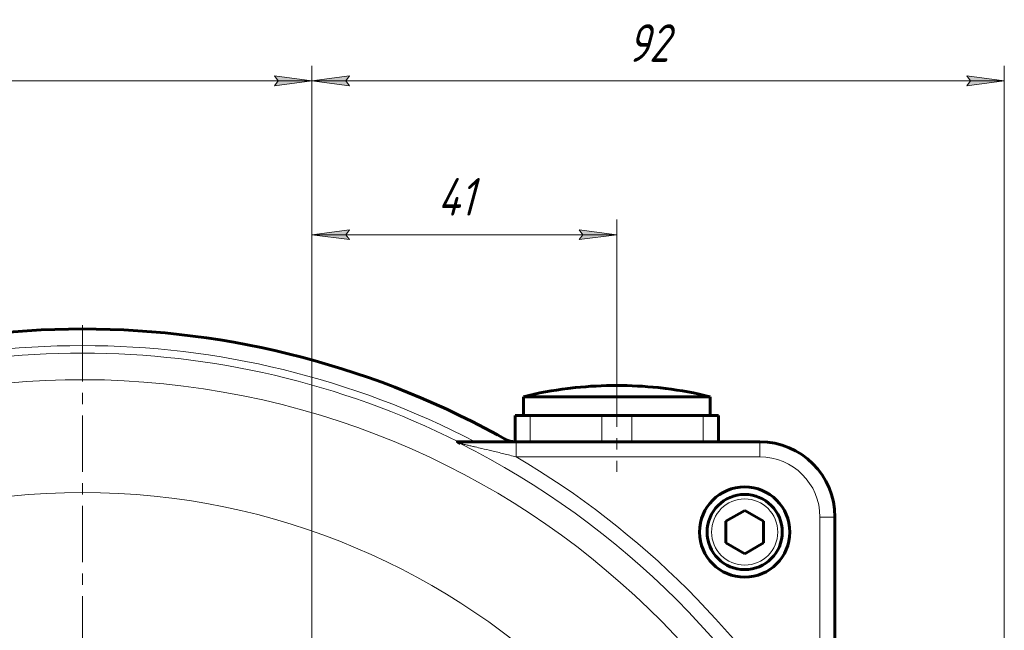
# Model space of a CAD drawing. Header units: millimetres. Extents: x -208 to 689, y -548 to 352.
# Tile 6 of 30: x -39 to 92, y -162 to -80. Entities that reach past the tile are written whole.
import ezdxf

# ---------------------------------------------------------------- set-up
doc = ezdxf.new("R2010")
doc.units = ezdxf.units.MM
for name, pattern in [('K5LT_AXLED', [12, 7.5, -1.5, 1.5, -1.5]), ('K5LT_BASIC', [0]), ('K5LT_THIN', [0])]:
    doc.linetypes.add(name, pattern=pattern)
doc.styles.add('KDIMTEXTSTYLE', font='GOST_AU.SHX', dxfattribs={"width": 0.96, "oblique": 15, "height": 5})
doc.styles.add('KTEXTSTYLE', font='GOST_AU.SHX', dxfattribs={"width": 0.96, "height": 5})
doc.dimstyles.new('KDIMSTYLE (1.00)', dxfattribs={"dimtxt": 5, "dimasz": 1, "dimexe": 2, "dimexo": 0, "dimgap": 1, "dimtad": 1, "dimtxsty": 'KDIMTEXTSTYLE', "dimsah": 1, "dimcen": 0, "dimdle": 1, "dimadec": 0, "dimazin": 0, "dimtfac": 0.667, "dimtmove": 0, "dimatfit": 3, "dimfxl": 1, "dimtvp": 1, "dimtolj": 1, "dimtzin": 0, "dimarcsym": 0})

# ---------------------------------------------------------------- blocks, each defined once
blk = doc.blocks.new('U1')
at = {"color": 30, "linetype": 'K5LT_AXLED', "lineweight": 18, "true_color": 0xff8000}
blk.add_line((-30.5, -236.57), (-30.5, -119.57), dxfattribs=at)
blk = doc.blocks.new('D7')
for points in [[(-145.5, -88.58), (-140.5, -87.92), (-141, -88.58), (-140.5, -89.24)], [(0, -88.58), (-5, -87.92), (-4.5, -88.58), (-5, -89.24)]]:
    blk.add_hatch(color=7).paths.add_polyline_path(points)
at = {"color": 7, "linetype": 'K5LT_THIN', "lineweight": 18}
for p, q in [((-145.5, -236.57), (-145.5, -86.58)), ((0, -209.57), (0, -86.58)), ((-145.5, -88.58), (-140.5, -87.92)), ((-140.5, -89.24), (-145.5, -88.58)), ((-145.5, -88.58), (0, -88.58)), ((-140.5, -87.92), (-141, -88.58)), ((-141, -88.58), (-140.5, -89.24)), ((-4.5, -88.58), (-5, -87.92)), ((-5, -87.92), (0, -88.58)), ((0, -88.58), (-5, -89.24)), ((-5, -89.24), (-4.5, -88.58))]:
    blk.add_line(p, q, dxfattribs=at)
blk.add_wipeout([(-79.61, -87.58), (-79.61, -80.44), (-66.44, -80.44), (-66.44, -87.58)])
at = {"color": 7, "insert": (-79.61, -81.05), "char_height": 5, "attachment_point": 1, "style": 'KTEXTSTYLE'}
blk.add_mtext('\\H3.5;\\W0.965;\\Q15;\\Q15;\\H5.00;145,5', dxfattribs=at)
blk = doc.blocks.new('KDIMARROW_01')
blk.add_hatch(color=0).paths.add_polyline_path([(0, 0), (-5, 0.66), (-4.5, 0), (-5, -0.66)])
at = {"color": 0, "linetype": 'K5LT_THIN', "lineweight": 18}
for p, q in [((-4.5, 0), (-5, 0.66)), ((-5, 0.66), (0, 0)), ((0, 0), (-5, -0.66)), ((-5, -0.66), (-4.5, 0)), ((0, 0), (-1, 0))]:
    blk.add_line(p, q, dxfattribs=at)
blk = doc.blocks.new('D8')
for points in [[(0, -88.58), (5, -87.92), (4.5, -88.58), (5, -89.24)], [(92, -88.58), (87, -87.92), (87.5, -88.58), (87, -89.24)]]:
    blk.add_hatch(color=7).paths.add_polyline_path(points)
at = {"color": 7, "linetype": 'K5LT_THIN', "lineweight": 18}
for p, q in [((0, -209.57), (0, -86.58)), ((92, -166.57), (92, -86.58)), ((0, -88.58), (5, -87.92)), ((5, -89.24), (0, -88.58)), ((0, -88.58), (92, -88.58)), ((5, -87.92), (4.5, -88.58)), ((4.5, -88.58), (5, -89.24)), ((87.5, -88.58), (87, -87.92)), ((87, -87.92), (92, -88.58)), ((92, -88.58), (87, -89.24)), ((87, -89.24), (87.5, -88.58))]:
    blk.add_line(p, q, dxfattribs=at)
blk.add_wipeout([(41.92, -87.58), (41.92, -80.44), (49.76, -80.44), (49.76, -87.58)])
at = {"color": 7, "insert": (41.92, -81.05), "char_height": 5, "attachment_point": 1, "style": 'KTEXTSTYLE'}
blk.add_mtext('\\H3.5;\\W0.965;\\Q15;\\Q15;\\H5.00;92', dxfattribs=at)
blk = doc.blocks.new('D9')
for points in [[(4.5, -109.03), (5, -108.38), (0, -109.03), (5, -109.69)], [(35.5, -109.69), (40.5, -109.03), (35.5, -108.38), (36, -109.03)]]:
    blk.add_hatch(color=7).paths.add_polyline_path(points)
at = {"color": 7, "linetype": 'K5LT_THIN', "lineweight": 18}
for p, q in [((0, -209.57), (0, -107.03)), ((40.5, -129.08), (40.5, -107.03)), ((0, -109.03), (5, -108.38)), ((5, -108.38), (4.5, -109.03)), ((36, -109.03), (35.5, -108.38)), ((35.5, -108.38), (40.5, -109.03)), ((5, -109.69), (0, -109.03)), ((0, -109.03), (40.5, -109.03)), ((4.5, -109.03), (5, -109.69)), ((40.5, -109.03), (35.5, -109.69)), ((35.5, -109.69), (36, -109.03))]:
    blk.add_line(p, q, dxfattribs=at)
blk.add_wipeout([(16.69, -108.03), (16.69, -100.9), (23.52, -100.9), (23.52, -108.03)])
at = {"color": 7, "insert": (16.69, -101.5), "char_height": 5, "attachment_point": 1, "style": 'KTEXTSTYLE'}
blk.add_mtext('\\H3.5;\\W0.965;\\Q15;\\Q15;\\H5.00;41', dxfattribs=at)

msp = doc.modelspace()

# ---------------------------------------------------------------- linework, layer by layer
at = {"color": 30, "linetype": 'K5LT_AXLED', "lineweight": 18, "true_color": 0xff8000}
msp.add_line((40.5, -127.075), (40.5, -140.566), dxfattribs=at)
at = {"color": 150, "linetype": 'K5LT_BASIC', "lineweight": 60, "true_color": 0x0080ff}
for p, q in [((34.002, -129.473), (35, -129.367)), ((46, -129.367), (47, -129.474)), ((46.998, -129.473), (46, -129.367)), ((52.9, -130.566), (28.1, -130.566)), ((28.1, -130.566), (28.1, -133.066)), ((52.9, -130.566), (52.9, -133.066)), ((27, -133.066), (27, -136.565)), ((29, -133.066), (27, -133.066)), ((29, -133.066), (38.5, -133.066)), ((42.5, -133.066), (38.5, -133.066)), ((42.5, -133.066), (52, -133.066)), ((54, -133.066), (52, -133.066)), ((54, -136.566), (54, -133.066)), ((27.127, -136.566), (19.321, -136.566)), ((59.5, -136.566), (27.127, -136.566)), ((55, -147.122), (57.5, -145.679)), ((57.5, -145.679), (60, -147.122)), ((55, -150.009), (55, -147.122)), ((60, -147.122), (60, -150.009)), ((69.5, -178.939), (69.5, -146.566)), ((57.5, -151.453), (55, -150.009)), ((60, -150.009), (57.5, -151.453))]:
    msp.add_line(p, q, dxfattribs=at)
at = {"color": 7, "linetype": 'K5LT_THIN', "lineweight": 18}
for p, q in [((29, -136.566), (29, -133.066)), ((38.5, -133.066), (38.5, -136.566)), ((42.5, -136.566), (42.5, -133.066)), ((52, -133.066), (52, -136.566)), ((27.127, -136.566), (27.127, -138.566)), ((59.5, -136.566), (59.5, -138.566)), ((27.127, -138.566), (59.5, -138.566)), ((67.5, -146.566), (67.5, -178.939)), ((69.5, -146.566), (67.5, -146.566))]:
    msp.add_line(p, q, dxfattribs=at)
at = {"color": 150, "linetype": 'K5LT_BASIC', "lineweight": 60, "true_color": 0x0080ff}
msp.add_circle((57.5, -148.566), 6, dxfattribs=at)
at = {"color": 7, "linetype": 'K5LT_THIN', "lineweight": 18}
for centre, radius in [((-30.5, -236.566), 93.251), ((57.5, -148.566), 4.4)]:
    msp.add_circle(centre, radius, dxfattribs=at)
at = {"color": 150, "linetype": 'K5LT_BASIC', "lineweight": 60, "true_color": 0x0080ff}
for centre, radius, start, end in [((-30.5, -236.566), 115, 60.40815, 119.59185), ((40.5, -181.069), 52.003, 97.18029, 103.79486), ((40.5, -181.069), 51.994, 83.92778, 96.07222), ((40.5, -181.069), 52.003, 76.20514, 82.81971), ((27.076, -133.566), 3, 240.79522, 270), ((59.5, -146.566), 10, 0, 90), ((57.5, -148.566), 5, 270, 180), ((57.5, -148.566), 5, 180, 270)]:
    msp.add_arc(centre, radius, start, end, dxfattribs=at)
at = {"color": 7, "linetype": 'K5LT_THIN', "lineweight": 18}
for centre, radius, start, end in [((-30.5, -236.566), 112.792, 62.44733, 117.55267), ((-30.5, -236.566), 111.793, 63.4457, 116.5543), ((-30.5, -236.566), 108.246, 180, 166.72285), ((-30.5, -236.566), 111.688, 26.6919, 63.3081), ((-30.5, -236.566), 113.688, 30.45688, 59.54312), ((59.5, -146.566), 8, 0, 90)]:
    msp.add_arc(centre, radius, start, end, dxfattribs=at)
at = {"color": 150, "linetype": 'K5LT_BASIC', "lineweight": 60, "true_color": 0x0080ff}
msp.add_open_spline([(19.67, -136.78), (19.655, -136.772), (19.629, -136.758), (19.596, -136.74), (19.569, -136.725), (19.544, -136.711), (19.519, -136.697), (19.494, -136.683), (19.471, -136.669), (19.449, -136.657), (19.429, -136.645), (19.411, -136.634), (19.393, -136.624), (19.376, -136.613), (19.36, -136.604), (19.346, -136.594), (19.333, -136.585), (19.322, -136.577), (19.315, -136.57), (19.316, -136.567), (19.319, -136.566), (19.321, -136.566)], degree=3, knots=[0, 0, 0, 0, 0.0531827, 0.0978457, 0.1339892, 0.1725516, 0.2116788, 0.2559965, 0.2979413, 0.3443559, 0.3866991, 0.4278492, 0.4761172, 0.5269083, 0.5811698, 0.6320713, 0.6949462, 0.7704074, 0.8616167, 0.9383519, 1, 1, 1, 1], dxfattribs=at)
at = {"color": 7, "linetype": 'K5LT_THIN', "lineweight": 18}
msp.add_open_spline([(19.67, -136.78), (19.676, -136.781), (19.712, -136.789), (19.814, -136.812), (19.934, -136.84), (20.073, -136.872), (20.247, -136.912), (20.472, -136.963), (20.725, -137.022), (20.991, -137.083), (21.309, -137.157), (21.827, -137.278), (22.695, -137.483), (23.967, -137.787), (25.494, -138.159), (26.581, -138.429), (27.127, -138.566)], degree=3, knots=[0, 0, 0, 0, 0.0377622, 0.0710757, 0.0999404, 0.1243564, 0.1552174, 0.1925235, 0.2326998, 0.2664668, 0.3026886, 0.359719, 0.4671388, 0.6230727, 0.8096086, 1, 1, 1, 1], dxfattribs=at)

# ---------------------------------------------------------------- block references
msp.add_blockref('U1', (0, 0))

# ---------------------------------------------------------------- next in the draw order: dimensions: what is measured, and where the dimension line sits
at = {"color": 7}
dim = msp.add_linear_dim(base=(-145.5, -88.58), p1=(0, -209.566), p2=(-145.5, -236.566), dimstyle='KDIMSTYLE (1.00)', override={"dimexo": 0, "dimpost": '\\H5.0;\\W0.965;\\Q15;<>', "dimblk1": 'KDIMARROW_01', "dimblk2": 'KDIMARROW_01', "dimse1": 0, "dimse2": 0, "dimclrt": 7, "dimtol": 1, "dimtp": 0, "dimtm": 0, "dimtdec": 5, "dimtolj": 1}, dxfattribs=at)
dim.commit()
dim.dimension.update_dxf_attribs({"geometry": 'D7', "text_midpoint": (-72.75, -88.58), "dimtype": 160})

# ---------------------------------------------------------------- next in the draw order: dimensions: what is measured, and where the dimension line sits
dim = msp.add_linear_dim(base=(0, -88.58), p1=(92, -166.566), p2=(0, -209.566), dimstyle='KDIMSTYLE (1.00)', override={"dimexo": 0, "dimpost": '\\H5.0;\\W0.965;\\Q15;<>', "dimblk1": 'KDIMARROW_01', "dimblk2": 'KDIMARROW_01', "dimse1": 0, "dimse2": 0, "dimclrt": 7, "dimtol": 1, "dimtp": 0, "dimtm": 0, "dimtdec": 5, "dimtolj": 1}, dxfattribs=at)
dim.commit()
dim.dimension.update_dxf_attribs({"geometry": 'D8', "text_midpoint": (46, -88.58), "dimtype": 160})

# ---------------------------------------------------------------- next in the draw order: dimensions: what is measured, and where the dimension line sits
dim = msp.add_linear_dim(base=(0, -109.035), p1=(40.5, -129.075), p2=(0, -209.566), text='\\H5.0;\\W0.965;\\Q15;\\H5.0;\\W0.965;\\Q15;\\Q15;41', dimstyle='KDIMSTYLE (1.00)', override={"dimexo": 0, "dimblk1": 'KDIMARROW_01', "dimblk2": 'KDIMARROW_01', "dimse1": 0, "dimse2": 0, "dimclrt": 7, "dimtolj": 1}, dxfattribs=at)
dim.commit()
dim.dimension.update_dxf_attribs({"geometry": 'D9', "text_midpoint": (20.25, -109.035), "dimtype": 160})

doc.saveas('drawing.dxf')
